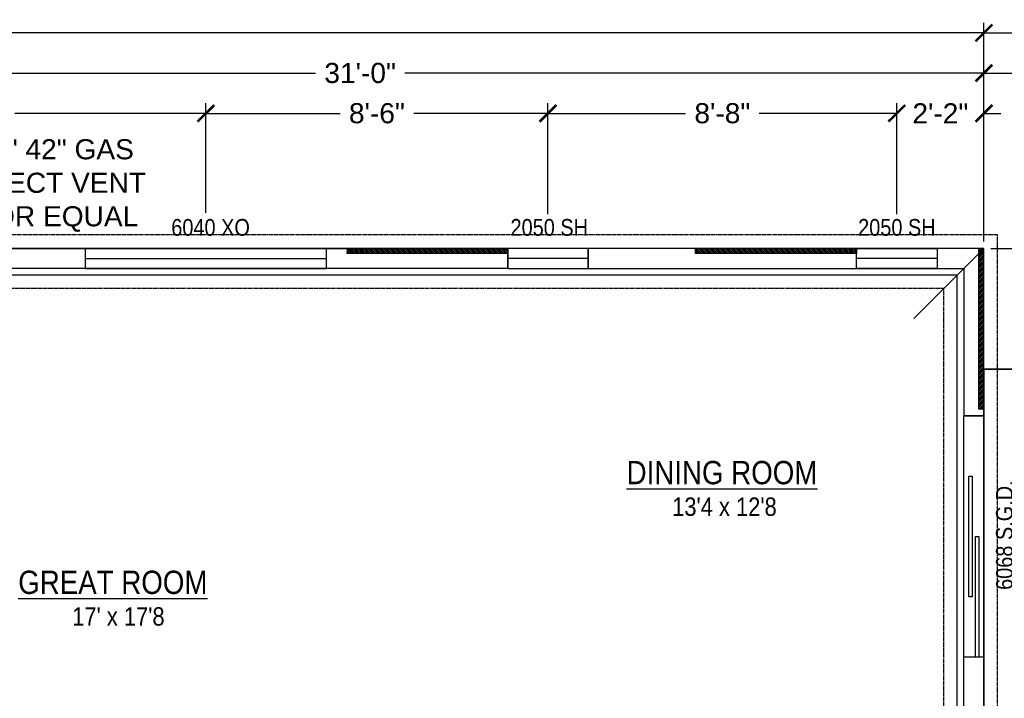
# Model space of a CAD drawing. Header units: millimetres. Extents: x -724 to 239, y -497 to 416.
# Tile 7 of 8: x -240 to 53, y 213 to 416. Entities that reach past the tile are written whole.
import ezdxf
from ezdxf.enums import TextEntityAlignment as Align

# ---------------------------------------------------------------- set-up
doc = ezdxf.new("R2010")
doc.units = ezdxf.units.MM
doc.linetypes.add('xref-Bishop-Overland-08$0$DASHED2', pattern=[0.375, 0.25, -0.125])
for name, color, linetype in [('A-DIMS-1', 152, 'Continuous'), ('A-NOTE', 4, 'Continuous'), ('A-TEXT', 4, 'Continuous'), ('ANNTEXT', 4, 'Continuous'), ('xref-Bishop-Overland-08$0$A-FOOTPRINT', 5, 'Continuous'), ('xref-Bishop-Overland-08$0$A-HEADER', 30, 'Continuous'), ('xref-Bishop-Overland-08$0$A-OPENING', 1, 'Continuous'), ('xref-Bishop-Overland-08$0$A-WALL', 54, 'Continuous'), ('xref-Bishop-Overland-08$0$S-FOOTER', 9, 'xref-Bishop-Overland-08$0$DASHED2'), ('xref-Bishop-Overland-08$0$S-STEM-WALL', 8, 'Continuous')]:
    doc.layers.add(name, color=color, linetype=linetype)
doc.layers.add('xref-Bishop-Overland-08$0$TEMP', color=95, linetype='Continuous', plot=False)
doc.styles.get("Standard").update_dxf_attribs({"font": 'arial.ttf'})
doc.dimstyles.new('ARCHARR', dxfattribs={"dimscale": 32, "dimtxt": 0.1875, "dimasz": 0.15625, "dimexe": 0.09375, "dimexo": 0.0625, "dimgap": 0.09375, "dimtad": 0, "dimdec": 5, "dimzin": 3, "dimdsep": 46, "dimlunit": 4, "dimtxsty": 'Standard', "dimblk": 'ARCHTICK', "dimcen": 0.09375, "dimclrt": 4, "dimadec": 5, "dimazin": 0, "dimtfac": 0.75, "dimtdec": 5, "dimtix": 1, "dimtofl": 0, "dimtmove": 2, "dimatfit": 3, "dimldrblk": 'archarrow', "dimfxl": 1, "dimtolj": 1, "dimtzin": 3, "dimarcsym": 0})

# ---------------------------------------------------------------- blocks, each defined once
blk = doc.blocks.new('_ArchTick')
at = {"color": 0, "linetype": 'ByBlock', "const_width": 0.15}
blk.add_lwpolyline([(-0.5, -0.5), (0.5, 0.5)], dxfattribs=at)
blk = doc.blocks.new('*D110')
at = {"layer": 'A-DIMS-1', "color": 0, "lineweight": -2}
for p, q in [((49.23, 347.37), (225.69, 347.37)), ((222.69, 347.37), (222.69, 206.72)), ((222.69, 39.37), (222.69, 180.01)), ((43.23, 39.37), (225.69, 39.37))]:
    blk.add_line(p, q, dxfattribs=at)
at = {"layer": 'Defpoints', "color": 0}
for p in [(47.23, 347.37), (222.69, 347.37), (41.23, 39.37)]:
    blk.add_point(p, dxfattribs=at)
at = {"layer": 'A-DIMS-1', "color": 0, "lineweight": -2, "xscale": 5, "yscale": 5, "zscale": 5}
for p, rotation in [((222.69, 347.37), 90), ((222.69, 39.37), 270)]:
    blk.add_blockref('_ArchTick', p, dxfattribs=dict(at, rotation=rotation))
at = {"layer": 'A-DIMS-1', "color": 4, "insert": (222.69, 193.37), "char_height": 6, "attachment_point": 5, "rotation": 90}
blk.add_mtext('\\A1;25\'-8"', dxfattribs=at)
blk = doc.blocks.new('archarrow')
for p, q in [((0, 0), (-0.988, 0.858)), ((-0.086, 0), (-0.988, 0.757)), ((-0.172, 0), (-0.988, 0.659)), ((0, 0), (-1.739, 0)), ((-0.172, 0), (-0.988, -0.659)), ((-0.086, 0), (-0.988, -0.757)), ((0, 0), (-0.988, -0.858))]:
    blk.add_line(p, q)
blk = doc.blocks.new('*D111')
at = {"layer": 'A-DIMS-1', "color": 0, "lineweight": -2}
for p, q in [((49.23, 347.37), (237.69, 347.37)), ((234.69, 347.37), (234.69, 78.79)), ((234.69, -216.63), (234.69, 51.94)), ((49.23, -216.63), (237.69, -216.63))]:
    blk.add_line(p, q, dxfattribs=at)
at = {"layer": 'Defpoints', "color": 0}
for p in [(47.23, 347.37), (234.69, 347.37), (47.23, -216.63)]:
    blk.add_point(p, dxfattribs=at)
at = {"layer": 'A-DIMS-1', "color": 0, "lineweight": -2, "xscale": 5, "yscale": 5, "zscale": 5}
for p, rotation in [((234.69, 347.37), 90), ((234.69, -216.63), 270)]:
    blk.add_blockref('_ArchTick', p, dxfattribs=dict(at, rotation=rotation))
at = {"layer": 'A-DIMS-1', "color": 4, "insert": (234.69, 65.37), "char_height": 6, "attachment_point": 5, "rotation": 90}
blk.add_mtext('\\A1;47\'-0"', dxfattribs=at)
blk = doc.blocks.new('*D118')
at = {"layer": 'A-DIMS-1', "color": 0, "lineweight": -2}
for p, q in [((-324.77, 369.37), (-324.77, 402.64)), ((47.23, 349.37), (47.23, 402.64)), ((-324.77, 399.64), (-152.08, 399.64)), ((47.23, 399.64), (-125.47, 399.64))]:
    blk.add_line(p, q, dxfattribs=at)
at = {"layer": 'Defpoints', "color": 0}
for p in [(-324.77, 399.64), (-324.77, 367.37), (47.23, 347.37)]:
    blk.add_point(p, dxfattribs=at)
at = {"layer": 'A-DIMS-1', "color": 0, "lineweight": -2, "xscale": 5, "yscale": 5, "zscale": 5, "rotation": 180}
blk.add_blockref('_ArchTick', (-324.77, 399.64), dxfattribs=at)
at = {"layer": 'A-DIMS-1', "color": 0, "lineweight": -2, "xscale": 5, "yscale": 5, "zscale": 5}
blk.add_blockref('_ArchTick', (47.23, 399.64), dxfattribs=at)
at = {"layer": 'A-DIMS-1', "color": 4, "insert": (-138.77, 399.64), "char_height": 6, "attachment_point": 5}
blk.add_mtext('\\A1;31\'-0"', dxfattribs=at)
blk = doc.blocks.new('*D122')
at = {"layer": 'A-DIMS-1', "color": 0, "lineweight": -2}
for p, q in [((-184.77, 357.99), (-184.77, 390.64)), ((-82.77, 357.53), (-82.77, 390.64)), ((-184.77, 387.64), (-144.75, 387.64)), ((-82.77, 387.64), (-122.79, 387.64))]:
    blk.add_line(p, q, dxfattribs=at)
at = {"layer": 'Defpoints', "color": 0}
for p in [(-184.77, 387.64), (-184.77, 355.99), (-82.77, 355.53)]:
    blk.add_point(p, dxfattribs=at)
at = {"layer": 'A-DIMS-1', "color": 0, "lineweight": -2, "xscale": 5, "yscale": 5, "zscale": 5, "rotation": 180}
blk.add_blockref('_ArchTick', (-184.77, 387.64), dxfattribs=at)
at = {"layer": 'A-DIMS-1', "color": 0, "lineweight": -2, "xscale": 5, "yscale": 5, "zscale": 5}
blk.add_blockref('_ArchTick', (-82.77, 387.64), dxfattribs=at)
at = {"layer": 'A-DIMS-1', "color": 4, "insert": (-133.77, 387.64), "char_height": 6, "attachment_point": 5}
blk.add_mtext('\\A1;8\'-6"', dxfattribs=at)
blk = doc.blocks.new('*D123')
at = {"layer": 'A-DIMS-1', "color": 0, "lineweight": -2}
for p, q in [((-324.77, 345.37), (-324.77, 390.64)), ((-184.77, 357.99), (-184.77, 390.64)), ((-324.77, 387.64), (-267.8, 387.64)), ((-184.77, 387.64), (-241.75, 387.64))]:
    blk.add_line(p, q, dxfattribs=at)
at = {"layer": 'Defpoints', "color": 0}
for p in [(-324.77, 387.64), (-184.77, 355.99), (-324.77, 343.37)]:
    blk.add_point(p, dxfattribs=at)
at = {"layer": 'A-DIMS-1', "color": 0, "lineweight": -2, "xscale": 5, "yscale": 5, "zscale": 5, "rotation": 180}
blk.add_blockref('_ArchTick', (-324.77, 387.64), dxfattribs=at)
at = {"layer": 'A-DIMS-1', "color": 0, "lineweight": -2, "xscale": 5, "yscale": 5, "zscale": 5}
blk.add_blockref('_ArchTick', (-184.77, 387.64), dxfattribs=at)
at = {"layer": 'A-DIMS-1', "color": 4, "insert": (-254.77, 387.64), "char_height": 6, "attachment_point": 5}
blk.add_mtext('\\A1;11\'-8"', dxfattribs=at)
blk = doc.blocks.new('*D128')
at = {"layer": 'A-DIMS-1', "color": 0, "lineweight": -2}
for p, q in [((-648.77, 349.37), (-648.77, 414.64)), ((47.23, 349.37), (47.23, 414.64)), ((-648.77, 411.64), (-314.08, 411.64)), ((47.23, 411.64), (-287.47, 411.64))]:
    blk.add_line(p, q, dxfattribs=at)
at = {"layer": 'Defpoints', "color": 0}
for p in [(-648.77, 411.64), (-648.77, 347.37), (47.23, 347.37)]:
    blk.add_point(p, dxfattribs=at)
at = {"layer": 'A-DIMS-1', "color": 0, "lineweight": -2, "xscale": 5, "yscale": 5, "zscale": 5, "rotation": 180}
blk.add_blockref('_ArchTick', (-648.77, 411.64), dxfattribs=at)
at = {"layer": 'A-DIMS-1', "color": 0, "lineweight": -2, "xscale": 5, "yscale": 5, "zscale": 5}
blk.add_blockref('_ArchTick', (47.23, 411.64), dxfattribs=at)
at = {"layer": 'A-DIMS-1', "color": 4, "insert": (-300.77, 411.64), "char_height": 6, "attachment_point": 5}
blk.add_mtext('\\A1;58\'-0"', dxfattribs=at)
blk = doc.blocks.new('*D131')
at = {"layer": 'A-DIMS-1', "color": 0, "lineweight": -2}
for p, q in [((49.23, 347.37), (213.69, 347.37)), ((210.69, 347.37), (210.69, 315.32)), ((210.69, 261.37), (210.69, 293.42)), ((57.93, 261.37), (213.69, 261.37))]:
    blk.add_line(p, q, dxfattribs=at)
at = {"layer": 'Defpoints', "color": 0}
for p in [(47.23, 347.37), (210.69, 347.37), (55.93, 261.37)]:
    blk.add_point(p, dxfattribs=at)
at = {"layer": 'A-DIMS-1', "color": 0, "lineweight": -2, "xscale": 5, "yscale": 5, "zscale": 5}
for p, rotation in [((210.69, 347.37), 90), ((210.69, 261.37), 270)]:
    blk.add_blockref('_ArchTick', p, dxfattribs=dict(at, rotation=rotation))
at = {"layer": 'A-DIMS-1', "color": 4, "insert": (210.69, 304.37), "char_height": 6, "attachment_point": 5, "rotation": 90}
blk.add_mtext('\\A1;7\'-2"', dxfattribs=at)
blk = doc.blocks.new('*D80')
at = {"layer": 'A-DIMS-1', "color": 0, "lineweight": -2}
for p, q in [((-82.77, 357.53), (-82.77, 390.64)), ((21.23, 357.57), (21.23, 390.64)), ((-82.77, 387.64), (-41.75, 387.64)), ((21.23, 387.64), (-19.79, 387.64))]:
    blk.add_line(p, q, dxfattribs=at)
at = {"layer": 'Defpoints', "color": 0}
for p in [(21.23, 387.64), (-82.77, 355.53), (21.23, 355.57)]:
    blk.add_point(p, dxfattribs=at)
at = {"layer": 'A-DIMS-1', "color": 0, "lineweight": -2, "xscale": 5, "yscale": 5, "zscale": 5, "rotation": 180}
blk.add_blockref('_ArchTick', (-82.77, 387.64), dxfattribs=at)
at = {"layer": 'A-DIMS-1', "color": 0, "lineweight": -2, "xscale": 5, "yscale": 5, "zscale": 5}
blk.add_blockref('_ArchTick', (21.23, 387.64), dxfattribs=at)
at = {"layer": 'A-DIMS-1', "color": 4, "insert": (-30.77, 387.64), "char_height": 6, "attachment_point": 5}
blk.add_mtext('\\A1;8\'-8"', dxfattribs=at)
blk = doc.blocks.new('*D81')
at = {"layer": 'A-DIMS-1', "color": 0, "lineweight": -2}
for p, q in [((21.23, 357.57), (21.23, 390.64)), ((47.23, 349.37), (47.23, 390.64)), ((21.23, 387.64), (16.23, 387.64)), ((47.23, 387.64), (52.23, 387.64))]:
    blk.add_line(p, q, dxfattribs=at)
at = {"layer": 'Defpoints', "color": 0}
for p in [(21.23, 387.64), (21.23, 355.57), (47.23, 347.37)]:
    blk.add_point(p, dxfattribs=at)
at = {"layer": 'A-DIMS-1', "color": 0, "lineweight": -2, "xscale": 5, "yscale": 5, "zscale": 5}
blk.add_blockref('_ArchTick', (21.23, 387.64), dxfattribs=at)
at = {"layer": 'A-DIMS-1', "color": 0, "lineweight": -2, "xscale": 5, "yscale": 5, "zscale": 5, "rotation": 180}
blk.add_blockref('_ArchTick', (47.23, 387.64), dxfattribs=at)
at = {"layer": 'A-DIMS-1', "color": 4, "insert": (34.23, 387.64), "char_height": 6, "attachment_point": 5}
blk.add_mtext('\\A1;2\'-2"', dxfattribs=at)
blk = doc.blocks.new('*D82')
at = {"layer": 'A-DIMS-1', "color": 0, "lineweight": -2}
for p, q in [((49.23, 347.37), (201.69, 347.37)), ((198.69, 347.37), (198.69, 340.34)), ((198.69, 311.37), (198.69, 318.39)), ((149.23, 311.37), (201.69, 311.37))]:
    blk.add_line(p, q, dxfattribs=at)
at = {"layer": 'Defpoints', "color": 0}
for p in [(47.23, 347.37), (198.69, 347.37), (147.23, 311.37)]:
    blk.add_point(p, dxfattribs=at)
at = {"layer": 'A-DIMS-1', "color": 0, "lineweight": -2, "xscale": 5, "yscale": 5, "zscale": 5}
for p, rotation in [((198.69, 347.37), 90), ((198.69, 311.37), 270)]:
    blk.add_blockref('_ArchTick', p, dxfattribs=dict(at, rotation=rotation))
at = {"layer": 'A-DIMS-1', "color": 4, "insert": (198.69, 329.37), "char_height": 6, "attachment_point": 5, "rotation": 90}
blk.add_mtext('\\A1;3\'-0"', dxfattribs=at)
blk = doc.blocks.new('*D84')
at = {"layer": 'A-DIMS-1', "color": 0, "lineweight": -2}
for p, q in [((47.23, 349.37), (47.23, 414.64)), ((147.23, 313.37), (147.23, 414.64)), ((47.23, 411.64), (86.25, 411.64)), ((147.23, 411.64), (108.21, 411.64))]:
    blk.add_line(p, q, dxfattribs=at)
at = {"layer": 'Defpoints', "color": 0}
for p in [(47.23, 411.64), (47.23, 347.37), (147.23, 311.37)]:
    blk.add_point(p, dxfattribs=at)
at = {"layer": 'A-DIMS-1', "color": 0, "lineweight": -2, "xscale": 5, "yscale": 5, "zscale": 5, "rotation": 180}
blk.add_blockref('_ArchTick', (47.23, 411.64), dxfattribs=at)
at = {"layer": 'A-DIMS-1', "color": 0, "lineweight": -2, "xscale": 5, "yscale": 5, "zscale": 5}
blk.add_blockref('_ArchTick', (147.23, 411.64), dxfattribs=at)
at = {"layer": 'A-DIMS-1', "color": 4, "insert": (97.23, 411.64), "char_height": 6, "attachment_point": 5}
blk.add_mtext('\\A1;8\'-4"', dxfattribs=at)
blk = doc.blocks.new('*D89')
at = {"layer": 'A-DIMS-1', "color": 0, "lineweight": -2}
for p, q in [((47.23, 349.37), (47.23, 402.64)), ((141.23, 309.87), (141.23, 402.64)), ((47.23, 399.64), (80.95, 399.64)), ((141.23, 399.64), (107.51, 399.64))]:
    blk.add_line(p, q, dxfattribs=at)
at = {"layer": 'Defpoints', "color": 0}
for p in [(141.23, 399.64), (47.23, 347.37), (141.23, 307.87)]:
    blk.add_point(p, dxfattribs=at)
at = {"layer": 'A-DIMS-1', "color": 0, "lineweight": -2, "xscale": 5, "yscale": 5, "zscale": 5, "rotation": 180}
blk.add_blockref('_ArchTick', (47.23, 399.64), dxfattribs=at)
at = {"layer": 'A-DIMS-1', "color": 0, "lineweight": -2, "xscale": 5, "yscale": 5, "zscale": 5}
blk.add_blockref('_ArchTick', (141.23, 399.64), dxfattribs=at)
at = {"layer": 'A-DIMS-1', "color": 4, "insert": (94.23, 399.64), "char_height": 6, "attachment_point": 5}
blk.add_mtext('\\A1;7\'-10"', dxfattribs=at)

msp = doc.modelspace()

# ---------------------------------------------------------------- hatches: boundary and pattern name
at = {"layer": 'A-DIMS-1'}
h = msp.add_hatch(dxfattribs=at)
h.set_pattern_fill('ANSI31', color=256, scale=3, style=0)
h.set_pattern_definition([(135, (47.22707, -1673.55493), (0.26516504, 0.26516504), [])])
h.paths.add_polyline_path([(-142.772926, 347.367132), (-94.772926, 347.367132), (-94.772926, 345.867132), (-142.772926, 345.867132)])
h = msp.add_hatch(dxfattribs=at)
h.set_pattern_fill('ANSI31', color=256, scale=3, style=0)
h.set_pattern_definition([(135, (151.22707, -1673.55493), (0.26516504, 0.26516504), [])])
h.paths.add_polyline_path([(-38.772926, 347.367132), (9.227074, 347.367132), (9.227074, 345.867132), (-38.772926, 345.867132)])
h = msp.add_hatch(dxfattribs=at)
h.set_pattern_fill('ANSI31', color=256, scale=3, angle=90, style=0)
h.set_pattern_definition([(45, (-1973.695, 157.36713), (0.26516504, -0.26516504), [])])
h.paths.add_polyline_path([(47.227074, 347.367132), (47.227074, 299.367132), (45.727074, 299.367132), (45.727074, 347.367132)])

# ---------------------------------------------------------------- linework, layer by layer
for points in [[(-94.772926, 347.367132), (-94.772926, 345.867132), (-142.772926, 345.867132)], [(9.227074, 347.367132), (9.227074, 345.867132), (-38.772926, 345.867132), (-38.772926, 347.367132)], [(47.227074, 299.367132), (45.727074, 299.367132), (45.727074, 347.367132)]]:
    msp.add_lwpolyline(points, dxfattribs=at)
at = {"layer": 'xref-Bishop-Overland-08$0$A-FOOTPRINT'}
for points in [[(47.227074, 39.367132), (47.227074, 347.367132), (-194.772926, 347.367132), (-194.772926, 347.367132), (-246.772926, 347.367132), (-246.772926, 347.367132), (-648.772926, 347.367132), (-648.772926, -12.632868), (-482.772926, -12.632868), (-482.772926, -36.632868), (-332.772926, -36.632868), (-332.772926, -12.632868), (-304.772926, -12.632868), (-304.772926, 39.367132), (-218.772926, 39.367132), (-149.014459, 39.367132)], [(147.227074, 311.367132), (47.227074, 311.367132), (47.227074, 139.367132), (147.227074, 139.367132)]]:
    msp.add_lwpolyline(points, close=True, dxfattribs=at)
at = {"layer": 'xref-Bishop-Overland-08$0$A-HEADER'}
for points in [[(-220.772926, 341.367132), (-148.772926, 341.367132), (-148.772926, 347.367132), (-220.772926, 347.367132)], [(-94.772926, 347.367132), (-94.772926, 341.367132), (-70.772926, 341.367132), (-70.772926, 347.367132)], [(33.227074, 347.367132), (33.227074, 341.367132), (9.227074, 341.367132), (9.227074, 347.367132)], [(41.227074, 225.367132), (41.227074, 297.367132), (47.227074, 297.367132), (47.227074, 225.367132)]]:
    msp.add_lwpolyline(points, close=True, dxfattribs=at)
at = {"layer": 'xref-Bishop-Overland-08$0$A-OPENING'}
for p, q in [((-220.772926, 347.367132), (-148.772926, 347.367132)), ((-220.772926, 347.367132), (-220.772926, 341.367132)), ((-148.772926, 341.367132), (-148.772926, 347.367132)), ((-70.772926, 347.367132), (-94.772926, 347.367132)), ((-94.772926, 341.367132), (-94.772926, 347.367132)), ((-70.772926, 347.367132), (-70.772926, 341.367132)), ((33.227074, 347.367132), (9.227074, 347.367132)), ((9.227074, 341.367132), (9.227074, 347.367132)), ((33.227074, 347.367132), (33.227074, 341.367132)), ((-220.772926, 344.367132), (-148.772926, 344.367132)), ((-70.772926, 344.367132), (-94.772926, 344.367132)), ((33.227074, 344.367132), (9.227074, 344.367132)), ((-148.772926, 341.367132), (-220.772926, 341.367132)), ((-94.772926, 341.367132), (-70.772926, 341.367132)), ((9.227074, 341.367132), (33.227074, 341.367132)), ((47.227074, 297.367132), (41.227074, 297.367132)), ((47.227074, 297.367132), (47.227074, 225.367132)), ((42.727074, 243.367132), (42.727074, 279.367132)), ((42.727074, 279.367132), (43.727074, 279.367132)), ((43.727074, 279.367132), (43.727074, 243.367132)), ((44.727074, 225.367132), (44.727074, 261.367132)), ((44.727074, 261.367132), (45.727074, 261.367132)), ((45.727074, 261.367132), (45.727074, 225.367132)), ((43.727074, 243.367132), (42.727074, 243.367132)), ((47.227074, 225.367132), (41.227074, 225.367132)), ((45.727074, 225.367132), (44.727074, 225.367132))]:
    msp.add_line(p, q, dxfattribs=at)
at = {"layer": 'xref-Bishop-Overland-08$0$A-WALL'}
for p, q in [((-332.772926, 347.367132), (-220.772926, 347.367132)), ((-148.772926, 347.367132), (-94.772926, 347.367132)), ((9.227074, 347.367132), (-70.772926, 347.367132)), ((47.227074, 347.367132), (33.227074, 347.367132)), ((47.227074, 297.367132), (47.227074, 347.367132)), ((-220.772926, 341.367132), (-260.772941, 341.367132)), ((-94.772926, 341.367132), (-148.772926, 341.367132)), ((-70.772926, 341.367132), (9.227074, 341.367132)), ((33.227074, 341.367132), (41.227074, 341.367132)), ((41.227074, 341.367132), (41.227074, 297.367132)), ((41.227074, 128.367132), (41.227074, 225.367132)), ((47.227074, 225.367132), (47.227074, 128.367132))]:
    msp.add_line(p, q, dxfattribs=at)
msp.add_lwpolyline([(47.227074, 311.367132), (147.227074, 311.367132), (147.227074, 139.367132), (47.227074, 139.367132)], dxfattribs=at)
at = {"layer": 'xref-Bishop-Overland-08$0$S-FOOTER'}
for p, q in [((35.227074, 335.367132), (-636.772926, 335.367132)), ((35.227074, 51.367132), (35.227074, 335.367132))]:
    msp.add_line(p, q, dxfattribs=at)
msp.add_lwpolyline([(51.227074, 181.367132), (51.227074, 351.367132), (-190.772926, 351.367132), (-190.772926, 351.367132), (-250.772926, 351.367132), (-250.772926, 351.367132), (-652.772926, 351.367132), (-652.772926, 181.367132)], dxfattribs=at)
at = {"layer": 'xref-Bishop-Overland-08$0$S-STEM-WALL'}
for p, q in [((-238.772926, 339.367132), (-238.772926, 339.367132)), ((-202.772926, 339.367132), (-202.772926, 339.367132))]:
    msp.add_line(p, q, dxfattribs=at)
for points in [[(-194.772926, 347.367132), (-530.772926, 347.367132)], [(47.227074, -12.632868), (47.227074, 347.367132), (-194.772926, 347.367132)], [(-202.772926, 339.367132), (-640.772926, 339.367132), (-640.772926, -4.632868), (-474.772926, -4.632868), (-474.772926, -28.632868), (-340.772926, -28.632868), (-340.772926, -4.632868), (-312.772926, -4.632868), (-312.772926, 47.367132), (-210.772926, 47.367132)], [(39.227074, 47.367132), (39.227074, 339.367132), (-202.772926, 339.367132)]]:
    msp.add_lwpolyline(points, dxfattribs=at)
at = {"layer": 'xref-Bishop-Overland-08$0$TEMP'}
msp.add_line((47.227074, 347.367132), (26.283788, 326.423846), dxfattribs=at)

# ---------------------------------------------------------------- texts
at = {"layer": 'A-NOTE', "width": 0.85}
for s, height, p in [('%%uDINING ROOM', 6.953126, (-30.885619, 280.476144)), ("13'4 x 12'8", 5.5, (-30.154672, 270.302802)), ('%%uGREAT ROOM', 6.953126, (-212.514638, 247.741089)), ("17' x 17'8", 5.5, (-210.850993, 237.567746))]:
    msp.add_text(s, height=height, dxfattribs=at).set_placement(p, align=Align.MIDDLE_CENTER)
at = {"layer": 'A-TEXT', "width": 0.85}
for s, p in [('6040 XO', (-183.37044, 353.619432)), ('2050 SH', (-82.386692, 353.619432)), ('2050 SH', (21.262489, 353.619432))]:
    msp.add_text(s, height=5, dxfattribs=at).set_placement(p, align=Align.MIDDLE_CENTER)
msp.add_text('6068 S.G.D.', height=5, rotation=90, dxfattribs=at).set_placement((53.321743, 261.819441), align=Align.MIDDLE_CENTER)
at = {"layer": 'ANNTEXT', "insert": (-299.463498, 379.930353), "char_height": 6, "width": 106.9375, "attachment_point": 1}
msp.add_mtext('"HEATILATOR" 42" GAS BURNING DIRECT VENT FIREPLACE, OR EQUAL', dxfattribs=at)

# ---------------------------------------------------------------- dimensions: what is measured, and where the dimension line sits
at = {"layer": 'A-DIMS-1'}
for base, p1, p2, angle, picture, middle in [((-648.772926, 411.640127), (47.227074, 347.367132), (-648.772926, 347.367132), 180, '*D128', (-300.772926, 411.640127)), ((47.227074, 411.640127), (147.227074, 311.367132), (47.227074, 347.367132), 180, '*D84', (97.227074, 411.640127)), ((-324.772926, 399.640127), (47.227074, 347.367132), (-324.772926, 367.367132), 180, '*D118', (-138.772926, 399.640127)), ((-324.772926, 387.640127), (-184.772926, 355.98624), (-324.772926, 343.367132), 180, '*D123', (-254.772926, 387.640127)), ((-184.772926, 387.640127), (-82.772926, 355.534313), (-184.772926, 355.98624), 180, '*D122', (-133.772926, 387.640127)), ((21.227074, 387.640127), (47.227074, 347.367132), (21.227074, 355.56606), 180, '*D81', (34.227074, 387.640127)), ((222.692134, 347.367132), (41.227074, 39.367132), (47.227074, 347.367132), 90, '*D110', (222.692134, 193.367132)), ((234.692134, 347.367132), (47.227074, -216.632868), (47.227074, 347.367132), 90, '*D111', (234.692134, 65.367132)), ((210.692134, 347.367132), (55.931805, 261.367132), (47.227074, 347.367132), 90, '*D131', (210.692134, 304.367132)), ((198.692134, 347.367132), (147.227074, 311.367132), (47.227074, 347.367132), 90, '*D82', (198.692134, 329.367132))]:
    dim = msp.add_linear_dim(base=base, p1=p1, p2=p2, angle=angle, dimstyle='ARCHARR', dxfattribs=at)
    dim.commit()
    dim.dimension.update_dxf_attribs({"geometry": picture, "text_midpoint": middle})
for base, p1, p2, picture, middle in [((141.227074, 399.640127), (47.227074, 347.367132), (141.227074, 307.867132), '*D89', (94.227074, 399.640127)), ((21.227074, 387.640127), (-82.772926, 355.534313), (21.227074, 355.56606), '*D80', (-30.772926, 387.640127))]:
    dim = msp.add_linear_dim(base=base, p1=p1, p2=p2, dimstyle='ARCHARR', dxfattribs=at)
    dim.commit()
    dim.dimension.update_dxf_attribs({"geometry": picture, "text_midpoint": middle})

doc.saveas('drawing.dxf')
